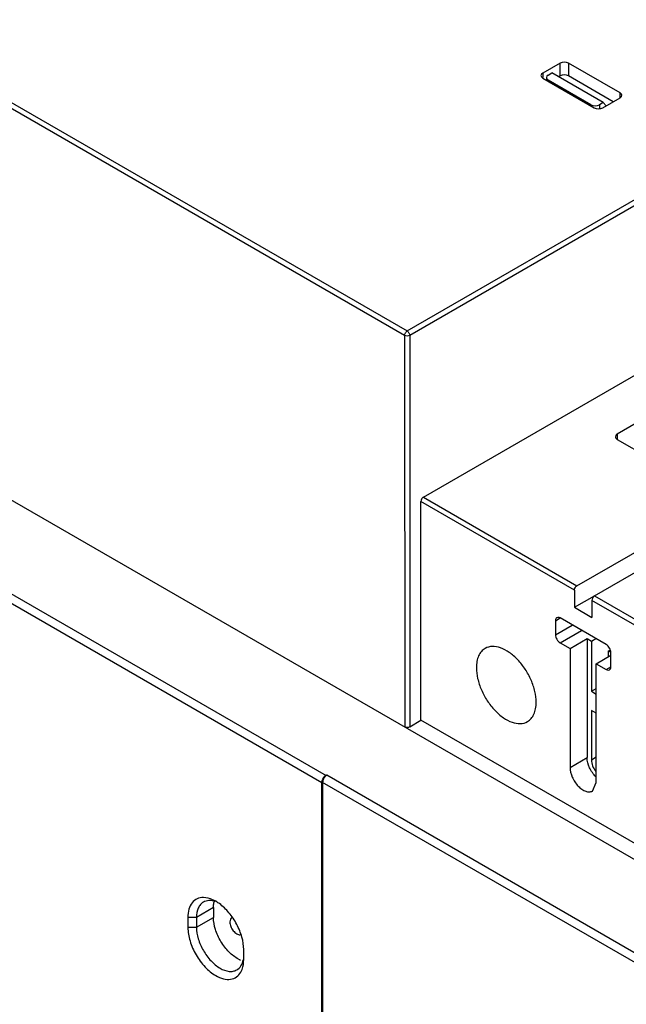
# Model space of a CAD drawing. Header units: millimetres. Extents: x 42 to 323, y 128 to 381.
# Tile 4 of 7: x 180 to 231, y 192 to 273. Entities that reach past the tile are written whole.
import ezdxf

# ---------------------------------------------------------------- set-up
doc = ezdxf.new("R2010")
doc.units = ezdxf.units.MM
doc.header["$LTSCALE"] = 33.112013
doc.layers.get('0').update_dxf_attribs({"linetype": 'CONTINUOUS'})

msp = doc.modelspace()

# ---------------------------------------------------------------- linework, layer by layer
at = {"color": 7}
for p, q in [((212.353, 247.274), (48.727, 341.741)), ((48.94, 342.108), (212.565, 247.642)), ((260.293, 187.178), (114.984, 271.055)), ((225.22, 269.819), (223.784, 268.989)), ((225.22, 268.757), (225.22, 269.819)), ((230.188, 267.359), (225.927, 269.819)), ((225.927, 269.819), (225.927, 268.757)), ((223.784, 268.989), (223.784, 268.625)), ((223.784, 268.581), (228.045, 266.121)), ((224.085, 268.625), (224.085, 268.407)), ((224.231, 268.829), (224.549, 269.013)), ((227.767, 266.38), (224.231, 268.421)), ((224.231, 268.421), (224.231, 268.323)), ((228.792, 266.563), (224.549, 269.013)), ((225.22, 268.757), (225.106, 268.691)), ((229.622, 266.624), (225.927, 268.757)), ((108.266, 267.177), (205.852, 210.842)), ((228.752, 266.121), (230.188, 266.951)), ((230.188, 266.951), (230.188, 267.359)), ((205.493, 210.227), (107.912, 266.564)), ((227.767, 266.282), (227.767, 266.38)), ((228.792, 266.563), (228.474, 266.38)), ((228.474, 266.38), (228.474, 266.046)), ((228.792, 266.563), (229.043, 266.29)), ((212.565, 247.642), (234.838, 260.501)), ((234.838, 260.011), (212.777, 247.274)), ((212.353, 247.274), (212.358, 214.846)), ((212.777, 247.274), (212.777, 214.864)), ((213.908, 233.883), (234.838, 245.967)), ((238.336, 243.947), (229.957, 239.11)), ((226.617, 226.546), (248.962, 239.446)), ((229.957, 239.11), (229.957, 238.659)), ((229.957, 238.659), (236.321, 234.984)), ((228.068, 225.708), (249.335, 237.986)), ((226.405, 226.178), (213.696, 233.516)), ((213.696, 215.422), (213.696, 233.516)), ((213.908, 233.883), (226.617, 226.546)), ((226.405, 226.178), (226.405, 224.769)), ((226.405, 224.769), (228.059, 225.724)), ((239.133, 218.83), (227.856, 225.34)), ((227.856, 225.34), (227.856, 223.931)), ((228.068, 225.708), (239.345, 219.197)), ((226.405, 224.769), (227.856, 223.931)), ((224.835, 223.656), (225.221, 223.879)), ((224.835, 223.655), (224.835, 222.496)), ((229.04, 221.674), (225.221, 223.879)), ((224.835, 222.496), (226.225, 223.299)), ((225.221, 221.826), (226.999, 222.852)), ((225.221, 221.826), (226.045, 221.35)), ((226.045, 221.35), (227.459, 222.169)), ((227.459, 222.169), (227.814, 221.967)), ((227.459, 222.169), (227.459, 212.326)), ((227.814, 221.967), (228.173, 222.175)), ((227.814, 221.967), (227.814, 217.809)), ((226.045, 221.35), (226.045, 211.509)), ((229.23, 221.145), (229.38, 221.231)), ((229.23, 220.682), (229.23, 221.149)), ((229.427, 219.845), (229.427, 221.004)), ((228.216, 220.097), (229.427, 220.796)), ((228.216, 220.097), (229.04, 219.621)), ((228.216, 210.256), (228.216, 220.097)), ((229.04, 219.621), (229.427, 219.845)), ((227.814, 217.809), (228.216, 218.041)), ((227.814, 217.809), (228.216, 217.576)), ((228.216, 216), (227.814, 216.232)), ((227.814, 216.232), (227.814, 212.121)), ((212.777, 214.864), (213.696, 215.422)), ((261.425, 187.866), (213.696, 215.422)), ((226.045, 211.509), (227.459, 212.326)), ((228.216, 212.353), (227.814, 212.121)), ((205.852, 210.842), (205.917, 210.88)), ((205.917, 210.88), (253.647, 183.324)), ((205.493, 174.628), (205.493, 210.227)), ((253.294, 182.711), (205.564, 210.268)), ((205.564, 210.268), (205.564, 174.504)), ((227.898, 209.553), (228.216, 210.256)), ((196.536, 199.903), (195.122, 199.087)), ((196.536, 199.903), (196.536, 199.087)), ((196.725, 200.421), (196.725, 200.421)), ((195.122, 199.087), (194.415, 199.087)), ((194.415, 199.087), (194.415, 198.27)), ((195.122, 199.087), (195.122, 198.27)), ((195.122, 198.27), (196.536, 199.087)), ((194.415, 198.27), (195.122, 198.27)), ((199.035, 195.602), (199.035, 196.419))]:
    msp.add_line(p, q, dxfattribs=at)
for centre, radius, start, end in [((210.589, 188.953), 37.203, 59.55655, 59.93127), ((198.302, 199.996), 1.759, 164.898, 167.34286), ((195.103, 197.615), 3.241, 56.19354, 59.95756), ((194.912, 197.328), 3.585, 53.95608, 56.22037), ((198.193, 198.846), 0.269, 110.03747, 120.0329), ((199.617, 197.61), 2.218, 242.8975, 247.8959)]:
    msp.add_arc(centre, radius, start, end, dxfattribs=at)
for centre, ratio, start_param, end_param in [((225.574, 269.614), 0.577518, 0.785555, 2.356046), ((224.138, 268.785), 0.577166, 8.639537, 10.210029), ((224.585, 268.625), 0.577166, 8.639536, 10.210028), ((225.574, 268.553), 0.577518, 7.06874, 8.639232), ((229.834, 267.155), 0.577166, 5.497944, 7.068435), ((228.12, 266.584), 0.577518, -2.356038, -0.785546), ((228.398, 266.325), 0.577518, -2.356037, -0.785545)]:
    msp.add_ellipse(centre, major_axis=(0.5, 0), ratio=ratio, start_param=start_param, end_param=end_param, dxfattribs=at)
for points, knots in [([(212.353, 247.274), (212.353, 247.347), (212.402, 247.49), (212.502, 247.605), (212.565, 247.642)], [0, 0, 0, 0, 0.500002, 1, 1, 1, 1]), ([(212.777, 247.274), (212.714, 247.238), (212.565, 247.209), (212.416, 247.238), (212.353, 247.274)], [0, 0, 0, 0, 0.499999, 1, 1, 1, 1]), ([(212.565, 247.642), (212.628, 247.605), (212.727, 247.49), (212.777, 247.347), (212.777, 247.274)], [0, 0, 0, 0, 0.499999, 1, 1, 1, 1]), ([(229.957, 239.11), (229.933, 239.096), (229.856, 239.043), (229.795, 238.951), (229.795, 238.884)], [0, 0, 0, 0, 0.293912, 1, 1, 1, 1]), ([(229.795, 238.884), (229.795, 238.863), (229.812, 238.767), (229.893, 238.696), (229.957, 238.659)], [0, 0, 0, 0, 0.220852, 1, 1, 1, 1]), ([(213.908, 233.883), (213.845, 233.847), (213.745, 233.732), (213.696, 233.588), (213.696, 233.516)], [0, 0, 0, 0, 0.499996, 1, 1, 1, 1]), ([(226.405, 226.178), (226.405, 226.251), (226.455, 226.394), (226.554, 226.509), (226.617, 226.546)], [0, 0, 0, 0, 0.5, 1, 1, 1, 1]), ([(228.068, 225.708), (228.005, 225.671), (227.906, 225.556), (227.856, 225.413), (227.856, 225.34)], [0, 0, 0, 0, 0.499996, 1, 1, 1, 1]), ([(224.948, 223.906), (224.93, 223.896), (224.856, 223.833), (224.835, 223.729), (224.835, 223.655)], [0, 0, 0, 0, 0.220856, 1, 1, 1, 1]), ([(225.221, 223.879), (225.198, 223.893), (225.114, 223.933), (225.005, 223.939), (224.948, 223.906)], [0, 0, 0, 0, 0.293894, 1, 1, 1, 1]), ([(224.835, 222.496), (224.835, 222.363), (224.925, 222.101), (225.107, 221.892), (225.221, 221.826)], [0, 0, 0, 0, 0.500008, 1, 1, 1, 1]), ([(219.017, 221.36), (218.901, 221.293), (218.685, 221.112), (218.455, 220.736), (218.319, 220.272), (218.292, 219.935), (218.292, 219.758)], [0, 0, 0, 0, 0.217724, 0.450873, 0.710468, 1, 1, 1, 1]), ([(223.242, 216.9), (223.242, 217.199), (223.158, 217.828), (222.845, 218.752), (222.364, 219.642), (221.753, 220.424), (221.06, 221.038), (220.338, 221.432), (219.631, 221.574), (219.192, 221.461), (219.017, 221.36)], [0, 0, 0, 0, 0.128825, 0.270598, 0.417898, 0.562393, 0.696206, 0.813598, 0.913066, 1, 1, 1, 1]), ([(229.427, 221.004), (229.427, 221.137), (229.336, 221.399), (229.155, 221.608), (229.04, 221.674)], [0, 0, 0, 0, 0.500009, 1, 1, 1, 1]), ([(218.292, 219.758), (218.292, 219.459), (218.375, 218.829), (218.688, 217.906), (219.169, 217.016), (219.781, 216.233), (220.473, 215.62), (221.196, 215.226), (221.903, 215.084), (222.342, 215.197), (222.517, 215.298)], [0, 0, 0, 0, 0.128825, 0.270598, 0.417898, 0.562393, 0.696206, 0.813598, 0.913066, 1, 1, 1, 1]), ([(229.04, 219.621), (229.064, 219.608), (229.147, 219.567), (229.256, 219.561), (229.313, 219.594)], [0, 0, 0, 0, 0.293876, 1, 1, 1, 1]), ([(229.313, 219.594), (229.331, 219.605), (229.405, 219.667), (229.427, 219.771), (229.427, 219.845)], [0, 0, 0, 0, 0.220864, 1, 1, 1, 1]), ([(222.517, 215.298), (222.632, 215.365), (222.848, 215.546), (223.078, 215.922), (223.214, 216.386), (223.242, 216.723), (223.242, 216.9)], [0, 0, 0, 0, 0.217724, 0.450873, 0.710468, 1, 1, 1, 1]), ([(212.777, 214.864), (212.747, 214.846), (212.614, 214.794), (212.453, 214.802), (212.358, 214.854)], [0, 0, 0, 0, 0.241147, 1, 1, 1, 1]), ([(228.19, 210.72), (227.968, 210.936), (227.625, 211.441), (227.459, 212.037), (227.459, 212.326)], [0, 0, 0, 0, 0.517038, 1, 1, 1, 1]), ([(227.814, 212.121), (227.814, 211.957), (227.895, 211.613), (228.072, 211.311), (228.185, 211.171)], [0, 0, 0, 0, 0.477668, 1, 1, 1, 1]), ([(226.045, 211.509), (226.045, 211.235), (226.196, 210.666), (226.586, 210.063), (227.002, 209.695), (227.319, 209.522), (227.629, 209.46), (227.821, 209.509), (227.898, 209.553)], [0, 0, 0, 0, 0.269934, 0.561324, 0.695468, 0.813138, 0.912851, 1, 1, 1, 1]), ([(205.493, 210.227), (205.493, 210.288), (205.54, 210.539), (205.71, 210.767), (205.876, 210.861)], [0, 0, 0, 0, 0.242626, 1, 1, 1, 1]), ([(205.876, 210.861), (205.74, 210.753), (205.601, 210.548), (205.564, 210.321), (205.564, 210.268)], [0, 0, 0, 0, 0.764424, 1, 1, 1, 1]), ([(195.708, 200.736), (195.527, 200.738), (195.161, 200.671), (194.717, 200.306), (194.461, 199.745), (194.415, 199.316), (194.415, 199.087)], [0, 0, 0, 0, 0.231125, 0.456176, 0.706726, 1, 1, 1, 1]), ([(196.725, 200.421), (196.64, 200.47), (196.323, 200.633), (195.967, 200.733), (195.708, 200.736)], [0, 0, 0, 0, 0.275004, 1, 1, 1, 1]), ([(195.695, 200.354), (195.604, 200.301), (195.433, 200.157), (195.178, 199.74), (195.122, 199.351), (195.122, 199.087)], [0, 0, 0, 0, 0.21841, 0.452259, 1, 1, 1, 1]), ([(196.682, 200.398), (196.512, 200.456), (196.172, 200.522), (195.831, 200.432), (195.695, 200.354)], [0, 0, 0, 0, 0.533186, 1, 1, 1, 1]), ([(196.536, 199.903), (196.536, 199.945), (196.54, 200.105), (196.56, 200.266), (196.586, 200.381)], [0, 0, 0, 0, 0.261038, 1, 1, 1, 1]), ([(199.035, 196.419), (199.035, 196.765), (198.916, 197.494), (198.492, 198.535), (197.86, 199.485), (197.315, 200.014), (197.022, 200.227)], [0, 0, 0, 0, 0.233741, 0.492406, 0.75511, 1, 1, 1, 1]), ([(198.607, 195.636), (198.316, 195.784), (197.762, 196.219), (197.113, 197.07), (196.665, 198.05), (196.536, 198.753), (196.536, 199.087)], [0, 0, 0, 0, 0.233505, 0.496174, 0.760912, 1, 1, 1, 1]), ([(198.058, 199.079), (198.004, 199.048), (197.91, 198.931), (197.891, 198.788), (197.892, 198.711)], [0, 0, 0, 0, 0.44945, 1, 1, 1, 1]), ([(194.415, 198.27), (194.415, 197.891), (194.557, 197.093), (195.052, 195.97), (195.776, 194.98), (196.397, 194.458), (196.725, 194.268)], [0, 0, 0, 0, 0.237254, 0.500001, 0.762748, 1, 1, 1, 1]), ([(195.122, 198.27), (195.122, 197.949), (195.242, 197.273), (195.661, 196.322), (196.275, 195.484), (196.801, 195.041), (197.079, 194.881)], [0, 0, 0, 0, 0.237248, 0.500001, 0.762753, 1, 1, 1, 1]), ([(197.892, 198.711), (197.892, 198.585), (197.954, 198.321), (198.153, 197.98), (198.417, 197.726), (198.643, 197.645), (198.741, 197.653)], [0, 0, 0, 0, 0.258444, 0.541204, 0.79956, 1, 1, 1, 1]), ([(197.079, 194.881), (197.307, 194.749), (197.673, 194.603), (198.161, 194.615), (198.371, 194.691), (198.462, 194.744)], [0, 0, 0, 0, 0.54774, 0.781589, 1, 1, 1, 1]), ([(198.462, 194.744), (198.599, 194.823), (198.847, 195.073), (198.96, 195.4), (198.995, 195.576)], [0, 0, 0, 0, 0.466816, 1, 1, 1, 1]), ([(198.8, 194.564), (198.839, 194.635), (198.988, 194.961), (199.035, 195.326), (199.035, 195.602)], [0, 0, 0, 0, 0.22725, 1, 1, 1, 1]), ([(196.725, 194.268), (196.924, 194.154), (197.318, 193.98), (197.932, 193.921), (198.47, 194.123), (198.711, 194.407), (198.8, 194.564)], [0, 0, 0, 0, 0.293273, 0.543821, 0.768873, 1, 1, 1, 1])]:
    msp.add_open_spline(points, degree=3, knots=knots, dxfattribs=at)

doc.saveas('drawing.dxf')
